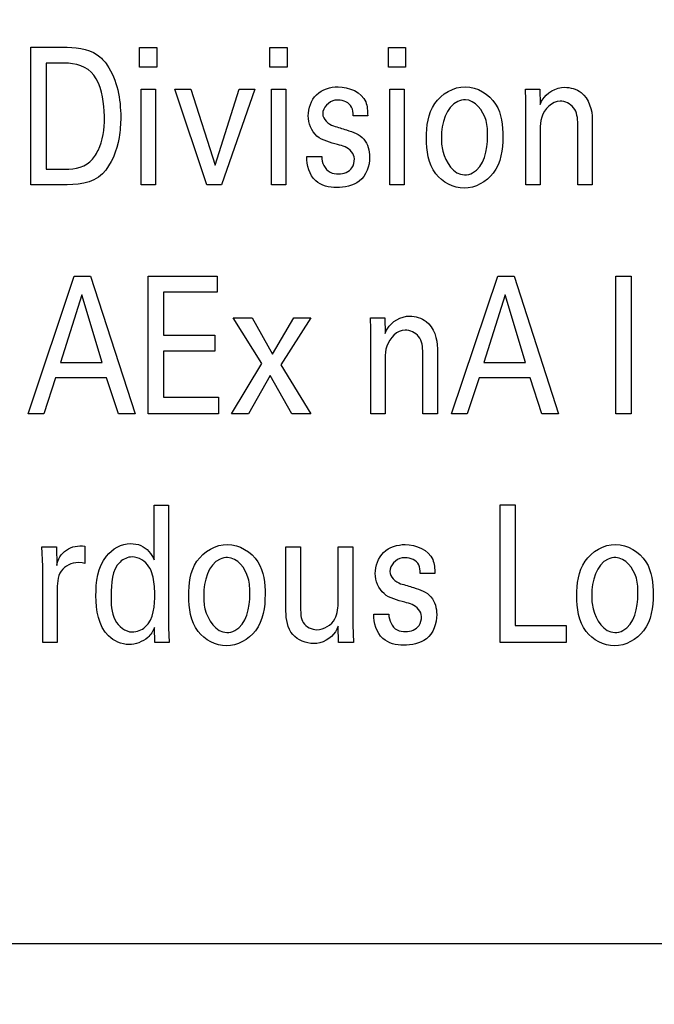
# Model space of a CAD drawing. Header units: inches. Extents: x 0 to 22, y 0 to 17.
# Tile 12 of 75: x 6.495 to 6.726, y 5.908 to 6.267. Entities that reach past the tile are written whole.
import ezdxf

# ---------------------------------------------------------------- set-up
doc = ezdxf.new("R2010")
doc.units = ezdxf.units.IN
doc.header["$LTSCALE"] = 1.21
doc.header["$MEASUREMENT"] = 0
doc.layers.get('0').update_dxf_attribs({"linetype": 'CONTINUOUS'})
doc.layers.add('DIMENSIONS', color=7, linetype='CONTINUOUS')
doc.styles.get("Standard").update_dxf_attribs({"font": 'txt', "width": 0.8})
doc.dimstyles.new('DIMSTYLE_1', dxfattribs={"dimtxt": 0.125, "dimasz": 0.18, "dimexe": 0.125, "dimexo": 0.0625, "dimgap": 0.0625, "dimtad": 0, "dimtih": 1, "dimtoh": 1, "dimzin": 4, "dimdsep": 46, "dimtxsty": 'STANDARD', "dimblk": '_FILLED', "dimblk1": '_FILLED', "dimblk2": '_FILLED', "dimcen": 0.09, "dimadec": 0, "dimazin": 0, "dimtp": 0.001, "dimtm": 0.001, "dimtfac": 1, "dimtofl": 0, "dimtmove": 0, "dimatfit": 3, "dimldrblk": '_FILLED', "dimfxl": 1, "dimtolj": 1, "dimtzin": 4, "dimarcsym": 0})

# ---------------------------------------------------------------- blocks, each defined once
blk = doc.blocks.new('_FILLED')
at = {"color": 0, "linetype": 'BYBLOCK'}
blk.add_solid([(0, 0), (-1, 0.1736), (-1, -0.1736)], dxfattribs=at)
blk = doc.blocks.new('*D4')
at = {"layer": 'DIMENSIONS', "color": 2, "linetype": 'CONTINUOUS'}
for p, q in [((4.87756, 6.64286), (4.06506, 6.64286)), ((4.19006, 6.64286), (4.19006, 6.23261)), ((4.19006, 5.57237), (4.19006, 5.98261)), ((7.03247, 5.57237), (4.06506, 5.57237))]:
    blk.add_line(p, q, dxfattribs=at)
at = {"layer": 'DIMENSIONS', "color": 2, "linetype": 'CONTINUOUS', "xscale": 0.18, "yscale": 0.18, "zscale": 0.18}
for p, rotation in [((4.19006, 6.64286), 90.0001115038), ((4.19006, 5.57237), 270)]:
    blk.add_blockref('_FILLED', p, dxfattribs=dict(at, rotation=rotation))
at = {"layer": 'DIMENSIONS', "color": 2, "linetype": 'CONTINUOUS', "insert": (4.19006, 6.17011), "char_height": 0.125, "width": 1.125, "attachment_point": 2, "line_spacing_factor": 0.9}
blk.add_mtext('1.07{\\Ftxt.shx;\\W1.000000;\\H0.125000; }[27.2]', dxfattribs=at)

msp = doc.modelspace()

# ---------------------------------------------------------------- linework, layer by layer
at = {"color": 40, "linetype": 'CONTINUOUS'}
for p, q in [((6.49903, 6.25678), (6.51064, 6.25678)), ((6.49903, 6.20659), (6.49903, 6.25678)), ((6.53864, 6.25664), (6.54492, 6.25664)), ((6.53864, 6.24949), (6.53864, 6.25664)), ((6.54492, 6.25664), (6.54492, 6.24949)), ((6.58609, 6.25664), (6.59236, 6.25664)), ((6.58609, 6.24949), (6.58609, 6.25664)), ((6.59236, 6.25664), (6.59236, 6.24949)), ((6.62931, 6.25664), (6.63559, 6.25664)), ((6.62931, 6.24949), (6.62931, 6.25664)), ((6.63559, 6.25664), (6.63559, 6.24949)), ((6.51125, 6.25101), (6.50459, 6.25101)), ((6.50459, 6.25101), (6.50459, 6.2123)), ((6.54492, 6.24949), (6.53864, 6.24949)), ((6.59236, 6.24949), (6.58609, 6.24949)), ((6.63559, 6.24949), (6.62931, 6.24949)), ((6.5392, 6.24149), (6.54442, 6.24149)), ((6.5392, 6.20659), (6.5392, 6.24149)), ((6.54442, 6.24149), (6.54442, 6.20659)), ((6.55148, 6.24149), (6.55731, 6.24149)), ((6.56314, 6.20659), (6.55148, 6.24149)), ((6.55731, 6.24149), (6.5662, 6.21382)), ((6.5662, 6.21382), (6.57486, 6.24149)), ((6.58063, 6.24149), (6.56842, 6.20659)), ((6.57486, 6.24149), (6.58063, 6.24149)), ((6.58665, 6.24149), (6.59187, 6.24149)), ((6.58665, 6.20659), (6.58665, 6.24149)), ((6.59187, 6.24149), (6.59187, 6.20659)), ((6.62987, 6.24149), (6.63509, 6.24149)), ((6.62987, 6.20659), (6.62987, 6.24149)), ((6.63509, 6.24149), (6.63509, 6.20659)), ((6.67931, 6.24149), (6.68453, 6.24149)), ((6.67936, 6.23746), (6.67931, 6.24149)), ((6.68453, 6.24149), (6.68459, 6.23586)), ((6.67936, 6.20659), (6.67936, 6.23746)), ((6.62175, 6.23183), (6.61642, 6.23183)), ((6.6983, 6.20659), (6.6983, 6.22877)), ((6.70363, 6.2303), (6.70363, 6.20659)), ((6.68459, 6.22669), (6.68459, 6.20659)), ((6.59954, 6.21696), (6.60503, 6.21696)), ((6.50459, 6.2123), (6.51003, 6.2123)), ((6.5103, 6.20659), (6.49903, 6.20659)), ((6.54442, 6.20659), (6.5392, 6.20659)), ((6.56842, 6.20659), (6.56314, 6.20659)), ((6.59187, 6.20659), (6.58665, 6.20659)), ((6.63509, 6.20659), (6.62987, 6.20659)), ((6.68459, 6.20659), (6.67936, 6.20659)), ((6.70363, 6.20659), (6.6983, 6.20659)), ((6.49795, 6.12327), (6.51483, 6.17345)), ((6.51483, 6.17345), (6.52078, 6.17345)), ((6.52078, 6.17345), (6.53699, 6.12327)), ((6.54179, 6.17345), (6.56694, 6.17345)), ((6.54179, 6.12327), (6.54179, 6.17345)), ((6.56694, 6.17345), (6.56694, 6.16754)), ((6.65229, 6.12327), (6.66917, 6.17345)), ((6.66917, 6.17345), (6.67511, 6.17345)), ((6.67511, 6.17345), (6.69132, 6.12327)), ((6.71223, 6.17345), (6.71778, 6.17345)), ((6.71223, 6.12327), (6.71223, 6.17345)), ((6.71778, 6.17345), (6.71778, 6.12327)), ((6.56694, 6.16754), (6.54734, 6.16754)), ((6.54734, 6.16754), (6.54734, 6.15191)), ((6.51755, 6.16657), (6.50978, 6.14196)), ((6.52494, 6.14196), (6.51755, 6.16657)), ((6.67189, 6.16657), (6.66411, 6.14196)), ((6.67927, 6.14196), (6.67189, 6.16657)), ((6.57278, 6.15816), (6.57961, 6.15816)), ((6.58323, 6.14154), (6.57278, 6.15816)), ((6.57961, 6.15816), (6.58706, 6.14502)), ((6.58706, 6.14502), (6.59483, 6.15816)), ((6.601, 6.15816), (6.59011, 6.14113)), ((6.59483, 6.15816), (6.601, 6.15816)), ((6.62284, 6.15816), (6.62806, 6.15816)), ((6.62289, 6.15413), (6.62284, 6.15816)), ((6.62806, 6.15816), (6.62812, 6.15253)), ((6.62289, 6.12327), (6.62289, 6.15413)), ((6.54734, 6.15191), (6.56599, 6.15191)), ((6.56599, 6.15191), (6.56599, 6.14607)), ((6.56599, 6.14607), (6.54734, 6.14607)), ((6.54734, 6.14607), (6.54734, 6.12938)), ((6.64716, 6.14697), (6.64716, 6.12327)), ((6.62812, 6.14335), (6.62812, 6.12327)), ((6.64183, 6.12327), (6.64183, 6.14544)), ((6.50978, 6.14196), (6.52494, 6.14196)), ((6.57217, 6.12327), (6.58323, 6.14154)), ((6.59011, 6.14113), (6.601, 6.12327)), ((6.66411, 6.14196), (6.67927, 6.14196)), ((6.508, 6.13633), (6.50367, 6.12327)), ((6.52661, 6.13633), (6.508, 6.13633)), ((6.53093, 6.12327), (6.52661, 6.13633)), ((6.58617, 6.13724), (6.57828, 6.12327)), ((6.59411, 6.12327), (6.58617, 6.13724)), ((6.66234, 6.13633), (6.658, 6.12327)), ((6.68094, 6.13633), (6.66234, 6.13633)), ((6.68527, 6.12327), (6.68094, 6.13633)), ((6.54734, 6.12938), (6.56738, 6.12938)), ((6.56738, 6.12938), (6.56738, 6.12327)), ((6.50367, 6.12327), (6.49795, 6.12327)), ((6.53699, 6.12327), (6.53093, 6.12327)), ((6.56738, 6.12327), (6.54179, 6.12327)), ((6.57828, 6.12327), (6.57217, 6.12327)), ((6.601, 6.12327), (6.59411, 6.12327)), ((6.62812, 6.12327), (6.62289, 6.12327)), ((6.64716, 6.12327), (6.64183, 6.12327)), ((6.658, 6.12327), (6.65229, 6.12327)), ((6.69132, 6.12327), (6.68527, 6.12327)), ((6.71778, 6.12327), (6.71223, 6.12327)), ((6.54398, 6.09005), (6.54919, 6.09005)), ((6.54398, 6.0701), (6.54398, 6.09005)), ((6.54919, 6.09005), (6.54919, 6.04549)), ((6.66999, 6.09012), (6.67548, 6.09012)), ((6.66999, 6.03993), (6.66999, 6.09012)), ((6.67548, 6.09012), (6.67548, 6.04612)), ((6.50304, 6.07482), (6.50832, 6.07482)), ((6.50332, 6.06774), (6.50304, 6.07482)), ((6.50832, 6.07482), (6.50843, 6.06808)), ((6.5187, 6.0751), (6.5187, 6.06871)), ((6.59198, 6.07482), (6.59731, 6.07482)), ((6.59198, 6.0514), (6.59198, 6.07482)), ((6.59731, 6.07482), (6.59731, 6.05238)), ((6.61097, 6.07482), (6.61636, 6.07482)), ((6.61097, 6.05508), (6.61097, 6.07482)), ((6.61636, 6.07482), (6.61636, 6.04646)), ((6.50332, 6.03993), (6.50332, 6.06774)), ((6.5177, 6.06899), (6.5162, 6.06906)), ((6.5187, 6.06871), (6.5177, 6.06899)), ((6.6462, 6.06517), (6.64087, 6.06517)), ((6.50859, 6.05849), (6.50859, 6.03993)), ((6.62399, 6.05029), (6.62948, 6.05029)), ((6.5442, 6.03993), (6.54408, 6.04549)), ((6.54919, 6.04549), (6.54941, 6.03993)), ((6.61109, 6.03993), (6.61097, 6.04591)), ((6.61636, 6.04646), (6.61653, 6.03993)), ((6.67548, 6.04612), (6.69414, 6.04612)), ((6.69414, 6.04612), (6.69414, 6.03993)), ((6.50859, 6.03993), (6.50332, 6.03993)), ((6.54941, 6.03993), (6.5442, 6.03993)), ((6.61653, 6.03993), (6.61109, 6.03993)), ((6.69414, 6.03993), (6.66999, 6.03993))]:
    msp.add_line(p, q, dxfattribs=at)
at = {"color": 3, "linetype": 'CONTINUOUS'}
msp.add_line((5.21906, 5.93037), (7.19306, 5.93037), dxfattribs=at)
at = {"color": 40, "linetype": 'CONTINUOUS'}
for points, knots in [([(6.51064, 6.25678), (6.51491, 6.25678), (6.5216, 6.25631), (6.52581, 6.25169), (6.5268, 6.25025)], [0, 0, 0, 0, 0.709426, 1, 1, 1, 1]), ([(6.5258, 6.23099), (6.5258, 6.23183), (6.52562, 6.23719), (6.52459, 6.24294), (6.52191, 6.24663)], [0, 0, 0, 0, 0.154779, 1, 1, 1, 1]), ([(6.60009, 6.23176), (6.60009, 6.23451), (6.60215, 6.24052), (6.60818, 6.24233), (6.61097, 6.24233)], [0, 0, 0, 0, 0.496704, 1, 1, 1, 1]), ([(6.6432, 6.22363), (6.6432, 6.22795), (6.64413, 6.2372), (6.65311, 6.24239), (6.65736, 6.24239)], [0, 0, 0, 0, 0.503976, 1, 1, 1, 1]), ([(6.65736, 6.24239), (6.66161, 6.24239), (6.67022, 6.23703), (6.67102, 6.22817), (6.67102, 6.22411)], [0, 0, 0, 0, 0.511481, 1, 1, 1, 1]), ([(6.68459, 6.23586), (6.68482, 6.23641), (6.6863, 6.23983), (6.69038, 6.24218), (6.69353, 6.24218)], [0, 0, 0, 0, 0.158367, 1, 1, 1, 1]), ([(6.69353, 6.24218), (6.69562, 6.24218), (6.70164, 6.24047), (6.70363, 6.23389), (6.70363, 6.2303)], [0, 0, 0, 0, 0.368791, 1, 1, 1, 1]), ([(6.61103, 6.23753), (6.61063, 6.23753), (6.60802, 6.23749), (6.60536, 6.23474), (6.60536, 6.23253)], [0, 0, 0, 0, 0.15485, 1, 1, 1, 1]), ([(6.61642, 6.23183), (6.61645, 6.23288), (6.61631, 6.23601), (6.61287, 6.23753), (6.61103, 6.23753)], [0, 0, 0, 0, 0.364169, 1, 1, 1, 1]), ([(6.65736, 6.2376), (6.65642, 6.2376), (6.65058, 6.23636), (6.64864, 6.2288), (6.64864, 6.22404)], [0, 0, 0, 0, 0.16538, 1, 1, 1, 1]), ([(6.66547, 6.22432), (6.66547, 6.22624), (6.66543, 6.23154), (6.66091, 6.2376), (6.65736, 6.2376)], [0, 0, 0, 0, 0.351254, 1, 1, 1, 1]), ([(6.69186, 6.23711), (6.68891, 6.23711), (6.6848, 6.23267), (6.68459, 6.22823), (6.68459, 6.22669)], [0, 0, 0, 0, 0.65683, 1, 1, 1, 1]), ([(6.61081, 6.22133), (6.60819, 6.22208), (6.60247, 6.2232), (6.60009, 6.2291), (6.60009, 6.23176)], [0, 0, 0, 0, 0.505446, 1, 1, 1, 1]), ([(6.52052, 6.21508), (6.52176, 6.21623), (6.5251, 6.22103), (6.5258, 6.22698), (6.5258, 6.23099)], [0, 0, 0, 0, 0.296243, 1, 1, 1, 1]), ([(6.53174, 6.23127), (6.53174, 6.22881), (6.5312, 6.22158), (6.5285, 6.21412), (6.52507, 6.2107)], [0, 0, 0, 0, 0.336878, 1, 1, 1, 1]), ([(6.60931, 6.22808), (6.6109, 6.22761), (6.61468, 6.22647), (6.61881, 6.22508), (6.62036, 6.22328)], [0, 0, 0, 0, 0.410155, 1, 1, 1, 1]), ([(6.61691, 6.21612), (6.61691, 6.21797), (6.61441, 6.22058), (6.61172, 6.22107), (6.61081, 6.22133)], [0, 0, 0, 0, 0.661331, 1, 1, 1, 1]), ([(6.65692, 6.20541), (6.65306, 6.20541), (6.64435, 6.21006), (6.6432, 6.21917), (6.6432, 6.22363)], [0, 0, 0, 0, 0.464018, 1, 1, 1, 1]), ([(6.64864, 6.22404), (6.64864, 6.22231), (6.64876, 6.21691), (6.65313, 6.21028), (6.65703, 6.21028)], [0, 0, 0, 0, 0.307884, 1, 1, 1, 1]), ([(6.67102, 6.22411), (6.67102, 6.21957), (6.66977, 6.21029), (6.6609, 6.20541), (6.65692, 6.20541)], [0, 0, 0, 0, 0.532653, 1, 1, 1, 1]), ([(6.65703, 6.21028), (6.65805, 6.21028), (6.66403, 6.21177), (6.66547, 6.21952), (6.66547, 6.22432)], [0, 0, 0, 0, 0.175737, 1, 1, 1, 1]), ([(6.61042, 6.20562), (6.60775, 6.20562), (6.60134, 6.2072), (6.59952, 6.21382), (6.59954, 6.21696)], [0, 0, 0, 0, 0.458928, 1, 1, 1, 1]), ([(6.60503, 6.21696), (6.60499, 6.2148), (6.6067, 6.21101), (6.61009, 6.21063), (6.61114, 6.21063)], [0, 0, 0, 0, 0.671841, 1, 1, 1, 1]), ([(6.62812, 6.15253), (6.62834, 6.15308), (6.62983, 6.1565), (6.63391, 6.15886), (6.63705, 6.15886)], [0, 0, 0, 0, 0.158389, 1, 1, 1, 1]), ([(6.63705, 6.15886), (6.63915, 6.15886), (6.64517, 6.15713), (6.64716, 6.15056), (6.64716, 6.14697)], [0, 0, 0, 0, 0.368689, 1, 1, 1, 1]), ([(6.63539, 6.15378), (6.63243, 6.15378), (6.62833, 6.14933), (6.62812, 6.1449), (6.62812, 6.14335)], [0, 0, 0, 0, 0.656704, 1, 1, 1, 1]), ([(6.50843, 6.06808), (6.50864, 6.06915), (6.50969, 6.07238), (6.51289, 6.07457), (6.51509, 6.07497)], [0, 0, 0, 0, 0.327592, 1, 1, 1, 1]), ([(6.52271, 6.05696), (6.52271, 6.06196), (6.52366, 6.07114), (6.53202, 6.07601), (6.53532, 6.07601)], [0, 0, 0, 0, 0.60316, 1, 1, 1, 1]), ([(6.53532, 6.07601), (6.5366, 6.07601), (6.54036, 6.07545), (6.54299, 6.07226), (6.54398, 6.0701)], [0, 0, 0, 0, 0.351231, 1, 1, 1, 1]), ([(6.55654, 6.05696), (6.55654, 6.06128), (6.55747, 6.07054), (6.56645, 6.07573), (6.5707, 6.07573)], [0, 0, 0, 0, 0.503911, 1, 1, 1, 1]), ([(6.5707, 6.07573), (6.57495, 6.07573), (6.58356, 6.07036), (6.58436, 6.06151), (6.58436, 6.05745)], [0, 0, 0, 0, 0.511452, 1, 1, 1, 1]), ([(6.62454, 6.06509), (6.62454, 6.06784), (6.6266, 6.07385), (6.63264, 6.07566), (6.63543, 6.07566)], [0, 0, 0, 0, 0.496544, 1, 1, 1, 1]), ([(6.69799, 6.05696), (6.69799, 6.06128), (6.69891, 6.07054), (6.70789, 6.07573), (6.71214, 6.07573)], [0, 0, 0, 0, 0.504011, 1, 1, 1, 1]), ([(6.71214, 6.07573), (6.71639, 6.07573), (6.72501, 6.07037), (6.72581, 6.06151), (6.72581, 6.05745)], [0, 0, 0, 0, 0.511552, 1, 1, 1, 1]), ([(6.53593, 6.07114), (6.53432, 6.07114), (6.52842, 6.06839), (6.52826, 6.06135), (6.52826, 6.05717)], [0, 0, 0, 0, 0.276836, 1, 1, 1, 1]), ([(6.5707, 6.07093), (6.56976, 6.07093), (6.56392, 6.0697), (6.56198, 6.06214), (6.56198, 6.05738)], [0, 0, 0, 0, 0.165564, 1, 1, 1, 1]), ([(6.57881, 6.05766), (6.57881, 6.05958), (6.57877, 6.06488), (6.57425, 6.07093), (6.5707, 6.07093)], [0, 0, 0, 0, 0.351382, 1, 1, 1, 1]), ([(6.63548, 6.07086), (6.63508, 6.07086), (6.63247, 6.07082), (6.62982, 6.06807), (6.62982, 6.06586)], [0, 0, 0, 0, 0.154882, 1, 1, 1, 1]), ([(6.64087, 6.06517), (6.6409, 6.06622), (6.64076, 6.06935), (6.63732, 6.07086), (6.63548, 6.07086)], [0, 0, 0, 0, 0.364215, 1, 1, 1, 1]), ([(6.71214, 6.07093), (6.7112, 6.07093), (6.70536, 6.06969), (6.70343, 6.06214), (6.70343, 6.05738)], [0, 0, 0, 0, 0.165384, 1, 1, 1, 1]), ([(6.72025, 6.05766), (6.72025, 6.05958), (6.72021, 6.06488), (6.71569, 6.07093), (6.71214, 6.07093)], [0, 0, 0, 0, 0.351283, 1, 1, 1, 1]), ([(6.5162, 6.06906), (6.51392, 6.06906), (6.5086, 6.06652), (6.50859, 6.06105), (6.50859, 6.05849)], [0, 0, 0, 0, 0.470887, 1, 1, 1, 1]), ([(6.54414, 6.05786), (6.54414, 6.059), (6.54401, 6.06232), (6.5432, 6.06572), (6.54203, 6.0676)], [0, 0, 0, 0, 0.339486, 1, 1, 1, 1]), ([(6.63526, 6.05467), (6.63264, 6.05542), (6.62692, 6.05654), (6.62454, 6.06243), (6.62454, 6.06509)], [0, 0, 0, 0, 0.505536, 1, 1, 1, 1]), ([(6.63376, 6.06141), (6.63534, 6.06094), (6.63913, 6.05981), (6.64326, 6.05842), (6.64481, 6.05662)], [0, 0, 0, 0, 0.41018, 1, 1, 1, 1]), ([(6.5347, 6.03923), (6.53203, 6.03923), (6.52402, 6.04285), (6.52271, 6.05186), (6.52271, 6.05696)], [0, 0, 0, 0, 0.34408, 1, 1, 1, 1]), ([(6.52826, 6.05717), (6.52826, 6.05414), (6.52808, 6.0483), (6.53339, 6.04383), (6.53593, 6.04383)], [0, 0, 0, 0, 0.545122, 1, 1, 1, 1]), ([(6.53593, 6.04383), (6.53762, 6.04383), (6.5438, 6.04631), (6.54414, 6.05363), (6.54414, 6.05786)], [0, 0, 0, 0, 0.285704, 1, 1, 1, 1]), ([(6.57025, 6.03875), (6.56639, 6.03875), (6.55769, 6.0434), (6.55654, 6.0525), (6.55654, 6.05696)], [0, 0, 0, 0, 0.464047, 1, 1, 1, 1]), ([(6.56198, 6.05738), (6.56198, 6.05565), (6.5621, 6.05025), (6.56648, 6.04361), (6.57037, 6.04361)], [0, 0, 0, 0, 0.307765, 1, 1, 1, 1]), ([(6.58436, 6.05745), (6.58436, 6.0529), (6.58311, 6.04363), (6.57424, 6.03875), (6.57025, 6.03875)], [0, 0, 0, 0, 0.532704, 1, 1, 1, 1]), ([(6.57037, 6.04361), (6.57139, 6.04361), (6.57737, 6.04511), (6.57881, 6.05286), (6.57881, 6.05766)], [0, 0, 0, 0, 0.175521, 1, 1, 1, 1]), ([(6.7117, 6.03875), (6.70784, 6.03875), (6.69913, 6.0434), (6.69799, 6.0525), (6.69799, 6.05696)], [0, 0, 0, 0, 0.464047, 1, 1, 1, 1]), ([(6.70343, 6.05738), (6.70343, 6.05565), (6.70354, 6.05025), (6.70792, 6.04361), (6.71181, 6.04361)], [0, 0, 0, 0, 0.307846, 1, 1, 1, 1]), ([(6.72581, 6.05745), (6.72581, 6.0529), (6.72456, 6.04363), (6.71569, 6.03875), (6.7117, 6.03875)], [0, 0, 0, 0, 0.532704, 1, 1, 1, 1]), ([(6.71181, 6.04361), (6.71283, 6.04361), (6.71881, 6.04511), (6.72025, 6.05286), (6.72025, 6.05766)], [0, 0, 0, 0, 0.175694, 1, 1, 1, 1]), ([(6.64137, 6.04946), (6.64137, 6.0513), (6.63886, 6.05392), (6.63617, 6.05441), (6.63526, 6.05467)], [0, 0, 0, 0, 0.661544, 1, 1, 1, 1]), ([(6.60209, 6.03959), (6.59931, 6.03959), (6.59304, 6.04207), (6.59198, 6.04845), (6.59198, 6.0514)], [0, 0, 0, 0, 0.485038, 1, 1, 1, 1]), ([(6.59731, 6.05238), (6.59731, 6.05063), (6.59736, 6.04663), (6.60139, 6.04466), (6.60325, 6.04466)], [0, 0, 0, 0, 0.482906, 1, 1, 1, 1]), ([(6.63487, 6.03896), (6.63221, 6.03896), (6.62579, 6.04054), (6.62396, 6.04715), (6.62399, 6.05029)], [0, 0, 0, 0, 0.459171, 1, 1, 1, 1]), ([(6.62948, 6.05029), (6.62943, 6.04814), (6.63115, 6.04434), (6.63454, 6.04396), (6.63559, 6.04396)], [0, 0, 0, 0, 0.671753, 1, 1, 1, 1]), ([(6.61097, 6.04591), (6.61069, 6.04522), (6.60924, 6.04175), (6.60509, 6.03959), (6.60209, 6.03959)], [0, 0, 0, 0, 0.198397, 1, 1, 1, 1])]:
    msp.add_open_spline(points, degree=3, knots=knots, dxfattribs=at)
for points in [[(6.52191, 6.24663), (6.51967, 6.24975), (6.5151, 6.25101), (6.51125, 6.25101)], [(6.5268, 6.25025), (6.53048, 6.24485), (6.53174, 6.23781), (6.53174, 6.23127)], [(6.61097, 6.24233), (6.61478, 6.24233), (6.61961, 6.24044), (6.62102, 6.2369)], [(6.62102, 6.2369), (6.62162, 6.2353), (6.62175, 6.23354), (6.62175, 6.23183)], [(6.6968, 6.23475), (6.69563, 6.23615), (6.69369, 6.23711), (6.69186, 6.23711)], [(6.60536, 6.23253), (6.60536, 6.23054), (6.60743, 6.2287), (6.60931, 6.22808)], [(6.6983, 6.22877), (6.6983, 6.23082), (6.69809, 6.23315), (6.6968, 6.23475)], [(6.62036, 6.22328), (6.62184, 6.22156), (6.62247, 6.21908), (6.62247, 6.21681)], [(6.51003, 6.2123), (6.51365, 6.2123), (6.51789, 6.2126), (6.52052, 6.21508)], [(6.61602, 6.21285), (6.61662, 6.21381), (6.61691, 6.21499), (6.61691, 6.21612)], [(6.62247, 6.21681), (6.62247, 6.21361), (6.62121, 6.20995), (6.61869, 6.20798)], [(6.52507, 6.2107), (6.52154, 6.20701), (6.51541, 6.20659), (6.5103, 6.20659)], [(6.61114, 6.21063), (6.61293, 6.21063), (6.61506, 6.21134), (6.61602, 6.21285)], [(6.61869, 6.20798), (6.61641, 6.20624), (6.61328, 6.20562), (6.61042, 6.20562)], [(6.64033, 6.15142), (6.63916, 6.15282), (6.63721, 6.15378), (6.63539, 6.15378)], [(6.64183, 6.14544), (6.64183, 6.14749), (6.64161, 6.14981), (6.64033, 6.15142)], [(6.51509, 6.07497), (6.51628, 6.07518), (6.5175, 6.0752), (6.5187, 6.0751)], [(6.63543, 6.07566), (6.63923, 6.07566), (6.64406, 6.07377), (6.64547, 6.07024)], [(6.54203, 6.0676), (6.5408, 6.0696), (6.53828, 6.07114), (6.53593, 6.07114)], [(6.64547, 6.07024), (6.64607, 6.06864), (6.6462, 6.06688), (6.6462, 6.06517)], [(6.62982, 6.06586), (6.62982, 6.06388), (6.63188, 6.06205), (6.63376, 6.06141)], [(6.64481, 6.05662), (6.64628, 6.0549), (6.64691, 6.05242), (6.64691, 6.05015)], [(6.6098, 6.04855), (6.61089, 6.05048), (6.61097, 6.05287), (6.61097, 6.05508)], [(6.64048, 6.04619), (6.64106, 6.04715), (6.64137, 6.04833), (6.64137, 6.04946)], [(6.64691, 6.05015), (6.64691, 6.04695), (6.64567, 6.04329), (6.64314, 6.04132)], [(6.54408, 6.04549), (6.54347, 6.04414), (6.54271, 6.04278), (6.54159, 6.04181)], [(6.60325, 6.04466), (6.60579, 6.04466), (6.6086, 6.04632), (6.6098, 6.04855)], [(6.63559, 6.04396), (6.63738, 6.04396), (6.63951, 6.04468), (6.64048, 6.04619)], [(6.54159, 6.04181), (6.53973, 6.04022), (6.53715, 6.03923), (6.5347, 6.03923)], [(6.64314, 6.04132), (6.64087, 6.03958), (6.63774, 6.03896), (6.63487, 6.03896)]]:
    msp.add_open_spline(points, degree=3, dxfattribs=at)

# ---------------------------------------------------------------- dimensions: what is measured, and where the dimension line sits
at = {"layer": 'DIMENSIONS', "color": 2, "linetype": 'CONTINUOUS'}
dim = msp.add_linear_dim(base=(4.19006, 6.64286), p1=(7.09497, 5.57237), p2=(4.94006, 6.64286), angle=90, dimstyle='DIMSTYLE_1', dxfattribs=at)
dim.commit()
dim.dimension.update_dxf_attribs({"geometry": '*D4', "text_midpoint": (4.19006, 6.10761), "dimtype": 160})

doc.saveas('drawing.dxf')
